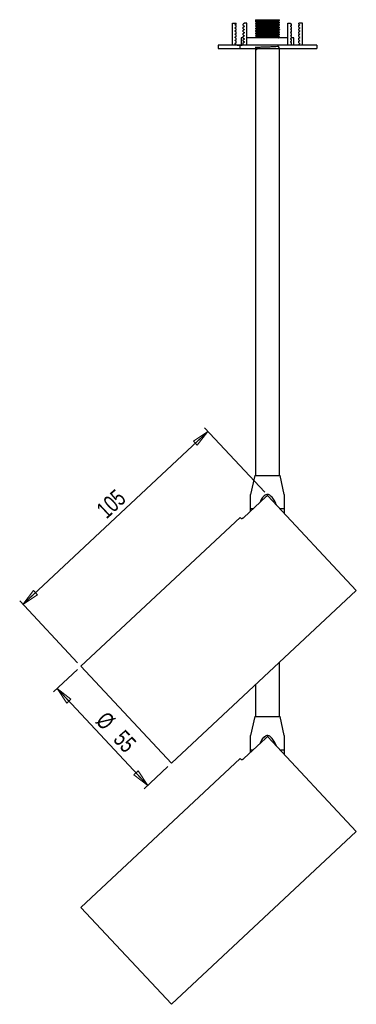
# Model space of a CAD drawing. Header units: millimetres. Extents: x 454 to 947, y 338 to 731.
# Tile 3 of 4: x 878 to 947, y 338 to 542. Entities that reach past the tile are written whole.
import ezdxf

# ---------------------------------------------------------------- set-up
doc = ezdxf.new("R2010")
doc.units = ezdxf.units.MM
doc.linetypes.add('CENTERX2', pattern=[20.32, 12.7, -2.54, 2.54, -2.54])
doc.styles.add('SLDTEXTSTYLE0', font='TXT', dxfattribs={"width": 0.75})
doc.dimstyles.new('SLDDIMSTYLE1', dxfattribs={"dimtxt": 3.5, "dimasz": 3.556, "dimexe": 0, "dimexo": 0.0625, "dimgap": 0.875, "dimtad": 1, "dimdec": 0, "dimlfac": 2, "dimrnd": 1e-09, "dimzin": 12, "dimdsep": 46, "dimtxsty": 'SLDTEXTSTYLE0', "dimblk1": 'CLOSED', "dimblk2": 'CLOSED', "dimsah": 1, "dimcen": 0.09, "dimadec": 0, "dimazin": 3, "dimtfac": 1, "dimtdec": 0, "dimtofl": 0, "dimtmove": 0, "dimatfit": 3, "dimldrblk": 'CLOSED', "dimfxl": 0, "dimfrac": 2, "dimtolj": 1, "dimtzin": 12, "dimarcsym": 0})

# ---------------------------------------------------------------- blocks, each defined once
blk = doc.blocks.new('_Closed')
at = {"color": 0, "linetype": 'ByBlock', "lineweight": -2}
for p, q in [((-1, 0.166667), (0, 0)), ((-1, 0.166667), (-1, -0.166667)), ((0, 0), (-1, -0.166667)), ((0, 0), (-1, 0))]:
    blk.add_line(p, q, dxfattribs=at)
blk = doc.blocks.new('_D_4')
at = {"color": 7, "linetype": 'Continuous', "lineweight": 0}
for p, q in [((878.18, 420.72), (916.54, 456.57)), ((928.33, 443.96), (915.85, 457.3)), ((889.52, 408.6), (877.5, 421.45))]:
    blk.add_line(p, q, dxfattribs=at)
at = {"color": 7, "linetype": 'Continuous', "lineweight": 18, "xscale": 3.556, "yscale": 3.556}
for p, rotation in [((916.54, 456.57, -209.66), 43.07147083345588), ((878.18, 420.72, -209.66), 223.0714708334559)]:
    blk.add_blockref('_Closed', p, dxfattribs=dict(at, rotation=rotation))
at = {"color": 7, "linetype": 'Continuous', "lineweight": 18, "insert": (893.12, 440.86), "char_height": 3.5, "attachment_point": 1, "rotation": 43.0715, "style": 'SLDTEXTSTYLE0'}
blk.add_mtext('105', dxfattribs=at)
blk = doc.blocks.new('_D_5')
at = {"color": 7, "linetype": 'Continuous', "lineweight": 0}
for p, q in [((889.47, 407.18), (884.54, 402.58)), ((904.05, 383.17), (885.27, 403.26)), ((908.25, 387.09), (903.32, 382.49))]:
    blk.add_line(p, q, dxfattribs=at)
at = {"color": 7, "linetype": 'Continuous', "lineweight": 18, "xscale": 3.556, "yscale": 3.556}
for p, rotation in [((885.27, 403.26, -209.66), 133.0714708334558), ((904.05, 383.17, -209.66), 313.0714708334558)]:
    blk.add_blockref('_Closed', p, dxfattribs=dict(at, rotation=rotation))
at = {"color": 7, "linetype": 'Continuous', "lineweight": 18, "char_height": 3.5, "attachment_point": 1, "rotation": 313.0715, "style": 'SLDTEXTSTYLE0'}
for s, insert in [('%%c', (895.64, 398.77)), ('55', (899.29, 394.95))]:
    blk.add_mtext(s, dxfattribs=dict(at, insert=insert))

msp = doc.modelspace()

# ---------------------------------------------------------------- linework, layer by layer
at = {"color": 7, "linetype": 'Continuous', "lineweight": 25}
for p, q in [((921.64, 536.72), (921.64, 541.22)), ((921.64, 541.22), (922.39, 541.22)), ((922.39, 541.07), (922.39, 541.22)), ((924.15, 541.22), (923.89, 541.08)), ((924.64, 541.22), (924.15, 541.22)), ((924.64, 536.72), (924.64, 541.22)), ((926.39, 541.97), (926.39, 541.6)), ((926.39, 541.97), (931.39, 541.97)), ((926.39, 541.16), (926.39, 541.1)), ((926.67, 541.44), (926.67, 541.32)), ((926.71, 541.33), (926.69, 541.32)), ((931.12, 541.57), (931.12, 541.69)), ((931.12, 541.07), (931.12, 541.19)), ((931.39, 541.85), (931.39, 541.97)), ((931.39, 541.35), (931.39, 541.41)), ((933.14, 541.22), (933.64, 541.22)), ((933.14, 536.72), (933.14, 541.22)), ((933.64, 541.22), (933.89, 541.08)), ((936.14, 541.22), (935.39, 541.22)), ((935.39, 541.07), (935.39, 541.22)), ((936.14, 536.72), (936.14, 541.22)), ((922.39, 541.07), (922.15, 540.94)), ((922.39, 540.75), (922.15, 540.89)), ((922.39, 540.42), (922.15, 540.29)), ((922.39, 540.1), (922.15, 540.24)), ((922.39, 539.77), (922.15, 539.64)), ((922.39, 539.45), (922.15, 539.59)), ((922.39, 539.12), (922.15, 538.99)), ((922.39, 540.42), (922.39, 540.75)), ((922.39, 539.77), (922.39, 540.1)), ((922.39, 539.12), (922.39, 539.45)), ((923.89, 540.75), (923.89, 541.08)), ((923.89, 540.75), (924.13, 540.61)), ((923.89, 540.43), (924.13, 540.57)), ((923.89, 540.1), (923.89, 540.43)), ((923.89, 540.1), (924.13, 539.96)), ((923.89, 539.78), (924.13, 539.92)), ((923.89, 539.45), (923.89, 539.78)), ((923.89, 539.45), (924.13, 539.31)), ((923.89, 539.13), (924.13, 539.27)), ((923.89, 538.8), (923.89, 539.13)), ((926.39, 540.66), (926.39, 540.6)), ((926.39, 540.16), (926.39, 540.1)), ((926.39, 539.66), (926.39, 539.6)), ((926.39, 539.16), (926.39, 539.1)), ((926.67, 540.94), (926.67, 540.82)), ((926.67, 540.44), (926.67, 540.32)), ((926.67, 539.94), (926.67, 539.82)), ((926.67, 539.44), (926.67, 539.32)), ((926.71, 540.83), (926.69, 540.82)), ((926.71, 540.33), (926.69, 540.32)), ((926.71, 539.83), (926.69, 539.82)), ((926.71, 539.33), (926.69, 539.32)), ((931.12, 540.57), (931.12, 540.69)), ((931.12, 540.07), (931.12, 540.19)), ((931.12, 539.57), (931.12, 539.69)), ((931.12, 539.07), (931.12, 539.19)), ((931.39, 540.85), (931.39, 540.91)), ((931.39, 540.35), (931.39, 540.41)), ((931.39, 539.85), (931.39, 539.91)), ((931.39, 539.35), (931.39, 539.41)), ((933.89, 540.75), (933.65, 540.61)), ((933.89, 540.43), (933.65, 540.57)), ((933.89, 540.1), (933.65, 539.96)), ((933.89, 539.78), (933.65, 539.92)), ((933.89, 539.45), (933.65, 539.31)), ((933.89, 539.13), (933.65, 539.27)), ((933.89, 540.75), (933.89, 541.08)), ((933.89, 540.1), (933.89, 540.43)), ((933.89, 539.45), (933.89, 539.78)), ((933.89, 538.8), (933.89, 539.13)), ((935.39, 541.07), (935.63, 540.94)), ((935.39, 540.75), (935.63, 540.89)), ((935.39, 540.42), (935.39, 540.75)), ((935.39, 540.42), (935.63, 540.29)), ((935.39, 540.1), (935.63, 540.24)), ((935.39, 539.77), (935.39, 540.1)), ((935.39, 539.77), (935.63, 539.64)), ((935.39, 539.45), (935.63, 539.59)), ((935.39, 539.12), (935.39, 539.45)), ((935.39, 539.12), (935.63, 538.99)), ((922.39, 538.8), (922.15, 538.94)), ((922.39, 538.47), (922.15, 538.34)), ((922.39, 538.15), (922.15, 538.29)), ((922.39, 537.82), (922.15, 537.69)), ((922.39, 537.5), (922.15, 537.64)), ((922.39, 537.17), (922.15, 537.04)), ((922.39, 538.47), (922.39, 538.8)), ((922.39, 537.82), (922.39, 538.15)), ((922.39, 537.17), (922.39, 537.5)), ((923.44, 538.22), (923.44, 536.72)), ((923.89, 538.22), (923.44, 538.22)), ((923.89, 538.8), (924.13, 538.66)), ((923.89, 538.48), (924.13, 538.62)), ((923.89, 538.15), (923.89, 538.48)), ((923.89, 538.15), (924.13, 538.01)), ((923.89, 537.83), (924.13, 537.97)), ((923.89, 537.5), (923.89, 537.83)), ((923.89, 537.5), (924.13, 537.36)), ((923.89, 537.18), (924.13, 537.32)), ((923.89, 536.72), (923.89, 537.18)), ((933.14, 538.22), (924.64, 538.22)), ((926.39, 538.66), (926.39, 538.6)), ((926.67, 538.94), (926.67, 538.82)), ((926.67, 538.44), (926.67, 538.32)), ((926.71, 538.83), (926.69, 538.82)), ((926.71, 538.33), (926.69, 538.32)), ((931.12, 538.57), (931.12, 538.69)), ((931.39, 538.85), (931.39, 538.91)), ((931.39, 538.35), (931.39, 538.41)), ((933.89, 538.8), (933.65, 538.66)), ((933.89, 538.48), (933.65, 538.62)), ((933.89, 538.15), (933.65, 538.01)), ((933.89, 537.83), (933.65, 537.97)), ((933.89, 537.5), (933.65, 537.36)), ((933.89, 537.18), (933.65, 537.32)), ((933.89, 538.15), (933.89, 538.48)), ((934.34, 538.22), (933.89, 538.22)), ((933.89, 537.5), (933.89, 537.83)), ((933.89, 536.72), (933.89, 537.18)), ((934.34, 536.72), (934.34, 538.22)), ((935.39, 538.8), (935.63, 538.94)), ((935.39, 538.47), (935.39, 538.8)), ((935.39, 538.47), (935.63, 538.34)), ((935.39, 538.15), (935.63, 538.29)), ((935.39, 537.82), (935.39, 538.15)), ((935.39, 537.82), (935.63, 537.69)), ((935.39, 537.5), (935.63, 537.64)), ((935.39, 537.17), (935.39, 537.5)), ((935.39, 537.17), (935.63, 537.04)), ((918.64, 536.72), (918.64, 535.97)), ((939.14, 536.72), (918.64, 536.72)), ((918.64, 535.97), (939.14, 535.97)), ((922.39, 536.85), (922.15, 536.99)), ((922.39, 536.85), (922.39, 536.72)), ((926.39, 535.66), (926.39, 447.47)), ((926.61, 535.97), (926.67, 535.94)), ((926.83, 535.97), (926.67, 535.94)), ((926.67, 535.94), (926.67, 535.82)), ((931.39, 535.92), (931.29, 535.97)), ((931.39, 447.47), (931.39, 535.91)), ((935.39, 536.85), (935.63, 536.99)), ((935.39, 536.85), (935.39, 536.72)), ((939.14, 536.72), (939.14, 535.97)), ((926.27, 447.47), (925.39, 443.51)), ((926.27, 447.47), (931.52, 447.47)), ((932.39, 443.51), (931.52, 447.47)), ((947.33, 423.63), (929.01, 443.23)), ((928.54, 443), (923.97, 438.73)), ((925.39, 440.06), (925.39, 440.57)), ((932.39, 440.57), (932.39, 439.61)), ((923.25, 438.77), (890.2, 407.87)), ((923.52, 438.48), (923.25, 438.77)), ((908.98, 387.78), (947.33, 423.63)), ((931.39, 397.47), (931.39, 408.73)), ((908.98, 387.78), (890.2, 407.87)), ((926.39, 404.06), (926.39, 397.47)), ((926.27, 397.47), (925.39, 393.51)), ((926.27, 397.47), (931.52, 397.47)), ((932.39, 393.51), (931.52, 397.47)), ((928.54, 393), (923.97, 388.73)), ((947.33, 373.63), (929.01, 393.23)), ((925.39, 390.06), (925.39, 390.57)), ((932.39, 390.57), (932.39, 389.61)), ((923.25, 388.77), (890.2, 357.87)), ((923.52, 388.48), (923.25, 388.77)), ((908.98, 337.78), (947.33, 373.63)), ((908.98, 337.78), (890.2, 357.87))]:
    msp.add_line(p, q, dxfattribs=at)
at = {"color": 7, "linetype": 'CENTERX2'}
for p, q in [((922.64, 536.72), (923.64, 536.72)), ((923.64, 536.72), (923.14, 536.72)), ((923.14, 536.72), (923.14, 535.97))]:
    msp.add_line(p, q, dxfattribs=at)
at = {"color": 8, "linetype": 'Continuous', "lineweight": 25}
for p, q in [((925.39, 440.57), (925.94, 440.57)), ((931.49, 440.57), (932.39, 440.57)), ((925.39, 390.57), (925.94, 390.57)), ((931.49, 390.57), (932.39, 390.57))]:
    msp.add_line(p, q, dxfattribs=at)
at = {"color": 7, "linetype": 'Continuous', "lineweight": 25}
for centre, start, end in [((922.17, 540.91), 120, 240), ((922.17, 540.26), 120, 240), ((922.17, 539.61), 120, 240), ((924.12, 540.59), 300, 60), ((924.12, 539.94), 300, 60), ((924.12, 539.29), 300, 60), ((933.67, 540.59), 120, 240), ((933.67, 539.94), 120, 240), ((933.67, 539.29), 120, 240), ((935.62, 540.91), 300, 60), ((935.62, 540.26), 300, 60), ((935.62, 539.61), 300, 60), ((922.17, 538.96), 120, 240), ((922.17, 538.31), 120, 240), ((922.17, 537.66), 120, 240), ((924.12, 538.64), 300, 60), ((924.12, 537.99), 300, 60), ((924.12, 537.34), 300, 60), ((933.67, 538.64), 120, 240), ((933.67, 537.99), 120, 240), ((933.67, 537.34), 120, 240), ((935.62, 538.96), 300, 60), ((935.62, 538.31), 300, 60), ((935.62, 537.66), 300, 60), ((922.17, 537.01), 120, 240), ((935.62, 537.01), 300, 60)]:
    msp.add_arc(centre, 0.025, start, end, dxfattribs=at)
for points, knots in [([(931.37, 541.85), (931.34, 541.84), (931.26, 541.82), (930.7, 541.79), (929.87, 541.76), (928.89, 541.72), (927.91, 541.69), (927.07, 541.66), (926.55, 541.63), (926.33, 541.61), (926.41, 541.6), (926.42, 541.6)], [0, 0, 0, 0, 0.1086678, 0.2336678, 0.3586678, 0.4836678, 0.6086678, 0.7336678, 0.8586678, 0.9836678, 1, 1, 1, 1]), ([(931.37, 541.35), (931.34, 541.34), (931.26, 541.32), (930.7, 541.29), (929.87, 541.26), (928.89, 541.22), (927.91, 541.19), (927.07, 541.16), (926.55, 541.13), (926.33, 541.11), (926.41, 541.1), (926.42, 541.1)], [0, 0, 0, 0, 0.1086678, 0.2336678, 0.3586678, 0.4836678, 0.6086678, 0.7336678, 0.8586678, 0.9836678, 1, 1, 1, 1]), ([(926.4, 541.6), (926.44, 541.57), (926.53, 541.52), (926.62, 541.47), (926.67, 541.44)], [0, 0, 0, 0, 0.507211, 1, 1, 1, 1]), ([(931.39, 541.41), (931.39, 541.41), (931.46, 541.4), (931.23, 541.38), (930.71, 541.35), (929.87, 541.32), (928.89, 541.29), (927.91, 541.26), (927.08, 541.22), (926.51, 541.19), (926.43, 541.17), (926.4, 541.16)], [0, 0, 0, 0, 0.000628, 0.125628, 0.250628, 0.375628, 0.500628, 0.625628, 0.750628, 0.875628, 1, 1, 1, 1]), ([(926.67, 541.32), (926.62, 541.3), (926.53, 541.24), (926.44, 541.19), (926.4, 541.17)], [0, 0, 0, 0, 0.499967, 1, 1, 1, 1]), ([(931.1, 541.69), (931.07, 541.68), (931, 541.66), (930.5, 541.63), (929.77, 541.6), (928.89, 541.57), (928.01, 541.54), (927.28, 541.51), (926.76, 541.47), (926.7, 541.45), (926.67, 541.44)], [0, 0, 0, 0, 0.109952, 0.237168, 0.364384, 0.491601, 0.618817, 0.746033, 0.87325, 1, 1, 1, 1]), ([(931.1, 541.19), (931.07, 541.18), (931, 541.16), (930.5, 541.13), (929.77, 541.1), (928.89, 541.07), (928.01, 541.04), (927.28, 541.01), (926.76, 540.97), (926.7, 540.95), (926.67, 540.94)], [0, 0, 0, 0, 0.1099518, 0.2371681, 0.3643844, 0.4916007, 0.618817, 0.7460333, 0.8732495, 1, 1, 1, 1]), ([(931.12, 541.57), (931.12, 541.57), (931.18, 541.56), (930.98, 541.54), (930.52, 541.51), (929.76, 541.47), (928.89, 541.44), (928.01, 541.41), (927.28, 541.38), (926.78, 541.35), (926.72, 541.33), (926.69, 541.32)], [0, 0, 0, 0, 0.00063, 0.127877, 0.255123, 0.38237, 0.509616, 0.636863, 0.764109, 0.891356, 1, 1, 1, 1]), ([(931.12, 541.69), (931.17, 541.72), (931.26, 541.77), (931.35, 541.82), (931.39, 541.85)], [0, 0, 0, 0, 0.499967, 1, 1, 1, 1]), ([(931.39, 541.42), (931.35, 541.44), (931.26, 541.49), (931.17, 541.55), (931.12, 541.57)], [0, 0, 0, 0, 0.507219, 1, 1, 1, 1]), ([(931.12, 541.19), (931.17, 541.22), (931.26, 541.27), (931.35, 541.32), (931.39, 541.35)], [0, 0, 0, 0, 0.499967, 1, 1, 1, 1]), ([(931.37, 540.85), (931.34, 540.84), (931.26, 540.82), (930.7, 540.79), (929.87, 540.76), (928.89, 540.72), (927.91, 540.69), (927.07, 540.66), (926.55, 540.63), (926.33, 540.61), (926.41, 540.6), (926.42, 540.6)], [0, 0, 0, 0, 0.1086678, 0.2336678, 0.3586678, 0.4836678, 0.6086678, 0.7336678, 0.8586678, 0.9836678, 1, 1, 1, 1]), ([(931.37, 540.35), (931.34, 540.34), (931.26, 540.32), (930.7, 540.29), (929.87, 540.26), (928.89, 540.22), (927.91, 540.19), (927.07, 540.16), (926.55, 540.13), (926.33, 540.11), (926.41, 540.1), (926.42, 540.1)], [0, 0, 0, 0, 0.1086678, 0.2336678, 0.3586678, 0.4836678, 0.6086678, 0.7336678, 0.8586678, 0.9836678, 1, 1, 1, 1]), ([(931.37, 539.85), (931.34, 539.84), (931.26, 539.82), (930.7, 539.79), (929.87, 539.76), (928.89, 539.72), (927.91, 539.69), (927.07, 539.66), (926.55, 539.63), (926.33, 539.61), (926.41, 539.6), (926.42, 539.6)], [0, 0, 0, 0, 0.1086678, 0.2336678, 0.3586678, 0.4836678, 0.6086678, 0.7336678, 0.8586678, 0.9836678, 1, 1, 1, 1]), ([(931.37, 539.35), (931.34, 539.34), (931.26, 539.32), (930.7, 539.29), (929.87, 539.26), (928.89, 539.22), (927.91, 539.19), (927.07, 539.16), (926.55, 539.13), (926.33, 539.11), (926.41, 539.1), (926.42, 539.1)], [0, 0, 0, 0, 0.1086678, 0.2336678, 0.3586678, 0.4836678, 0.6086678, 0.7336678, 0.8586678, 0.9836678, 1, 1, 1, 1]), ([(926.4, 541.1), (926.44, 541.07), (926.53, 541.02), (926.62, 540.97), (926.67, 540.94)], [0, 0, 0, 0, 0.507211, 1, 1, 1, 1]), ([(931.39, 540.91), (931.39, 540.91), (931.46, 540.9), (931.23, 540.88), (930.71, 540.85), (929.87, 540.82), (928.89, 540.79), (927.91, 540.76), (927.08, 540.72), (926.51, 540.69), (926.43, 540.67), (926.4, 540.66)], [0, 0, 0, 0, 0.000628, 0.125628, 0.250628, 0.375628, 0.500628, 0.625628, 0.750628, 0.875628, 1, 1, 1, 1]), ([(926.67, 540.82), (926.62, 540.8), (926.53, 540.74), (926.44, 540.69), (926.4, 540.67)], [0, 0, 0, 0, 0.4999673, 1, 1, 1, 1]), ([(926.4, 540.6), (926.44, 540.57), (926.53, 540.52), (926.62, 540.47), (926.67, 540.44)], [0, 0, 0, 0, 0.507211, 1, 1, 1, 1]), ([(931.39, 540.41), (931.39, 540.41), (931.46, 540.4), (931.23, 540.38), (930.71, 540.35), (929.87, 540.32), (928.89, 540.29), (927.91, 540.26), (927.08, 540.22), (926.51, 540.19), (926.43, 540.17), (926.4, 540.16)], [0, 0, 0, 0, 0.000628, 0.125628, 0.250628, 0.375628, 0.500628, 0.625628, 0.750628, 0.875628, 1, 1, 1, 1]), ([(926.67, 540.32), (926.62, 540.3), (926.53, 540.24), (926.44, 540.19), (926.4, 540.17)], [0, 0, 0, 0, 0.4999673, 1, 1, 1, 1]), ([(926.4, 540.1), (926.44, 540.07), (926.53, 540.02), (926.62, 539.97), (926.67, 539.94)], [0, 0, 0, 0, 0.507211, 1, 1, 1, 1]), ([(931.39, 539.91), (931.39, 539.91), (931.46, 539.9), (931.23, 539.88), (930.71, 539.85), (929.87, 539.82), (928.89, 539.79), (927.91, 539.76), (927.08, 539.72), (926.51, 539.69), (926.43, 539.67), (926.4, 539.66)], [0, 0, 0, 0, 0.0006278, 0.1256278, 0.2506278, 0.3756278, 0.5006278, 0.6256278, 0.7506278, 0.8756278, 1, 1, 1, 1]), ([(926.67, 539.82), (926.62, 539.8), (926.53, 539.74), (926.44, 539.69), (926.4, 539.67)], [0, 0, 0, 0, 0.499967, 1, 1, 1, 1]), ([(926.4, 539.6), (926.44, 539.57), (926.53, 539.52), (926.62, 539.47), (926.67, 539.44)], [0, 0, 0, 0, 0.507211, 1, 1, 1, 1]), ([(931.39, 539.41), (931.39, 539.41), (931.46, 539.4), (931.23, 539.38), (930.71, 539.35), (929.87, 539.32), (928.89, 539.29), (927.91, 539.26), (927.08, 539.22), (926.51, 539.19), (926.43, 539.17), (926.4, 539.16)], [0, 0, 0, 0, 0.0006278, 0.1256278, 0.2506278, 0.3756278, 0.5006278, 0.6256278, 0.7506278, 0.8756278, 1, 1, 1, 1]), ([(926.67, 539.32), (926.62, 539.3), (926.53, 539.24), (926.44, 539.19), (926.4, 539.17)], [0, 0, 0, 0, 0.499967, 1, 1, 1, 1]), ([(926.4, 539.1), (926.44, 539.07), (926.53, 539.02), (926.62, 538.97), (926.67, 538.94)], [0, 0, 0, 0, 0.5072114, 1, 1, 1, 1]), ([(931.1, 540.69), (931.07, 540.68), (931, 540.66), (930.5, 540.63), (929.77, 540.6), (928.89, 540.57), (928.01, 540.54), (927.28, 540.51), (926.76, 540.47), (926.7, 540.45), (926.67, 540.44)], [0, 0, 0, 0, 0.109952, 0.237168, 0.364384, 0.491601, 0.618817, 0.746033, 0.87325, 1, 1, 1, 1]), ([(931.1, 540.19), (931.07, 540.18), (931, 540.16), (930.5, 540.13), (929.77, 540.1), (928.89, 540.07), (928.01, 540.04), (927.28, 540.01), (926.76, 539.97), (926.7, 539.95), (926.67, 539.94)], [0, 0, 0, 0, 0.109952, 0.237168, 0.364384, 0.491601, 0.618817, 0.746033, 0.87325, 1, 1, 1, 1]), ([(931.1, 539.69), (931.07, 539.68), (931, 539.66), (930.5, 539.63), (929.77, 539.6), (928.89, 539.57), (928.01, 539.54), (927.28, 539.51), (926.76, 539.47), (926.7, 539.45), (926.67, 539.44)], [0, 0, 0, 0, 0.109952, 0.237168, 0.364384, 0.491601, 0.618817, 0.746033, 0.87325, 1, 1, 1, 1]), ([(931.1, 539.19), (931.07, 539.18), (931, 539.16), (930.5, 539.13), (929.77, 539.1), (928.89, 539.07), (928.01, 539.04), (927.28, 539.01), (926.76, 538.97), (926.7, 538.95), (926.67, 538.94)], [0, 0, 0, 0, 0.109952, 0.237168, 0.364384, 0.491601, 0.618817, 0.746033, 0.87325, 1, 1, 1, 1]), ([(931.12, 541.07), (931.12, 541.07), (931.18, 541.06), (930.98, 541.04), (930.52, 541.01), (929.76, 540.97), (928.89, 540.94), (928.01, 540.91), (927.28, 540.88), (926.78, 540.85), (926.72, 540.83), (926.69, 540.82)], [0, 0, 0, 0, 0.00063, 0.127877, 0.255123, 0.38237, 0.509616, 0.636863, 0.764109, 0.891356, 1, 1, 1, 1]), ([(931.12, 540.57), (931.12, 540.57), (931.18, 540.56), (930.98, 540.54), (930.52, 540.51), (929.76, 540.47), (928.89, 540.44), (928.01, 540.41), (927.28, 540.38), (926.78, 540.35), (926.72, 540.33), (926.69, 540.32)], [0, 0, 0, 0, 0.00063, 0.127877, 0.255123, 0.38237, 0.509616, 0.636863, 0.764109, 0.891356, 1, 1, 1, 1]), ([(931.12, 540.07), (931.12, 540.07), (931.18, 540.06), (930.98, 540.04), (930.52, 540.01), (929.76, 539.97), (928.89, 539.94), (928.01, 539.91), (927.28, 539.88), (926.78, 539.85), (926.72, 539.83), (926.69, 539.82)], [0, 0, 0, 0, 0.00063, 0.127877, 0.255123, 0.38237, 0.509616, 0.636863, 0.764109, 0.891356, 1, 1, 1, 1]), ([(931.12, 539.57), (931.12, 539.57), (931.18, 539.56), (930.98, 539.54), (930.52, 539.51), (929.76, 539.47), (928.89, 539.44), (928.01, 539.41), (927.28, 539.38), (926.78, 539.35), (926.72, 539.33), (926.69, 539.32)], [0, 0, 0, 0, 0.00063, 0.127877, 0.255123, 0.38237, 0.509616, 0.636863, 0.764109, 0.891356, 1, 1, 1, 1]), ([(931.39, 540.92), (931.35, 540.94), (931.26, 540.99), (931.17, 541.05), (931.12, 541.07)], [0, 0, 0, 0, 0.507219, 1, 1, 1, 1]), ([(931.12, 540.69), (931.17, 540.72), (931.26, 540.77), (931.35, 540.82), (931.39, 540.85)], [0, 0, 0, 0, 0.499967, 1, 1, 1, 1]), ([(931.39, 540.42), (931.35, 540.44), (931.26, 540.49), (931.17, 540.55), (931.12, 540.57)], [0, 0, 0, 0, 0.507219, 1, 1, 1, 1]), ([(931.12, 540.19), (931.17, 540.22), (931.26, 540.27), (931.35, 540.32), (931.39, 540.35)], [0, 0, 0, 0, 0.499967, 1, 1, 1, 1]), ([(931.39, 539.92), (931.35, 539.94), (931.26, 539.99), (931.17, 540.05), (931.12, 540.07)], [0, 0, 0, 0, 0.507219, 1, 1, 1, 1]), ([(931.12, 539.69), (931.17, 539.72), (931.26, 539.77), (931.35, 539.82), (931.39, 539.85)], [0, 0, 0, 0, 0.499967, 1, 1, 1, 1]), ([(931.39, 539.42), (931.35, 539.44), (931.26, 539.49), (931.17, 539.55), (931.12, 539.57)], [0, 0, 0, 0, 0.507219, 1, 1, 1, 1]), ([(931.12, 539.19), (931.17, 539.22), (931.26, 539.27), (931.35, 539.32), (931.39, 539.35)], [0, 0, 0, 0, 0.499967, 1, 1, 1, 1]), ([(931.37, 538.85), (931.34, 538.84), (931.26, 538.82), (930.7, 538.79), (929.87, 538.76), (928.89, 538.72), (927.91, 538.69), (927.07, 538.66), (926.55, 538.63), (926.33, 538.61), (926.41, 538.6), (926.42, 538.6)], [0, 0, 0, 0, 0.108668, 0.233668, 0.358668, 0.483668, 0.608668, 0.733668, 0.858668, 0.983668, 1, 1, 1, 1]), ([(931.39, 538.91), (931.39, 538.91), (931.46, 538.9), (931.23, 538.88), (930.71, 538.85), (929.87, 538.82), (928.89, 538.79), (927.91, 538.76), (927.08, 538.72), (926.51, 538.69), (926.43, 538.67), (926.4, 538.66)], [0, 0, 0, 0, 0.000628, 0.125628, 0.250628, 0.375628, 0.500628, 0.625628, 0.750628, 0.875628, 1, 1, 1, 1]), ([(926.67, 538.82), (926.62, 538.8), (926.53, 538.74), (926.44, 538.69), (926.4, 538.67)], [0, 0, 0, 0, 0.499967, 1, 1, 1, 1]), ([(926.4, 538.6), (926.44, 538.57), (926.53, 538.52), (926.62, 538.47), (926.67, 538.44)], [0, 0, 0, 0, 0.507211, 1, 1, 1, 1]), ([(926.67, 538.32), (926.62, 538.3), (926.57, 538.26), (926.51, 538.23), (926.5, 538.22)], [0, 0, 0, 0, 0.7965649, 1, 1, 1, 1]), ([(931.1, 538.69), (931.07, 538.68), (931, 538.66), (930.5, 538.63), (929.77, 538.6), (928.89, 538.57), (928.01, 538.54), (927.28, 538.51), (926.76, 538.47), (926.7, 538.45), (926.67, 538.44)], [0, 0, 0, 0, 0.109952, 0.237168, 0.364384, 0.491601, 0.618817, 0.746033, 0.87325, 1, 1, 1, 1]), ([(931.12, 539.07), (931.12, 539.07), (931.18, 539.06), (930.98, 539.04), (930.52, 539.01), (929.76, 538.97), (928.89, 538.94), (928.01, 538.91), (927.28, 538.88), (926.78, 538.85), (926.72, 538.83), (926.69, 538.82)], [0, 0, 0, 0, 0.00063, 0.1278765, 0.2551231, 0.3823696, 0.5096161, 0.6368627, 0.7641092, 0.8913558, 1, 1, 1, 1]), ([(931.12, 538.57), (931.12, 538.57), (931.18, 538.56), (930.98, 538.54), (930.52, 538.51), (929.76, 538.47), (928.89, 538.44), (928.01, 538.41), (927.28, 538.38), (926.78, 538.35), (926.72, 538.33), (926.69, 538.32)], [0, 0, 0, 0, 0.00063, 0.127877, 0.255123, 0.38237, 0.509616, 0.636863, 0.764109, 0.891356, 1, 1, 1, 1]), ([(931.39, 538.41), (931.39, 538.41), (931.46, 538.4), (931.23, 538.38), (930.71, 538.35), (929.87, 538.32), (928.89, 538.29), (927.9, 538.26), (927.38, 538.24), (927.12, 538.22)], [0, 0, 0, 0, 0.000836, 0.167364, 0.333891, 0.500418, 0.666945, 0.833473, 1, 1, 1, 1]), ([(931.39, 538.92), (931.35, 538.94), (931.26, 538.99), (931.17, 539.05), (931.12, 539.07)], [0, 0, 0, 0, 0.507219, 1, 1, 1, 1]), ([(931.12, 538.69), (931.17, 538.72), (931.26, 538.77), (931.35, 538.82), (931.39, 538.85)], [0, 0, 0, 0, 0.499967, 1, 1, 1, 1]), ([(931.39, 538.42), (931.35, 538.44), (931.26, 538.49), (931.17, 538.55), (931.12, 538.57)], [0, 0, 0, 0, 0.507219, 1, 1, 1, 1]), ([(931.12, 538.19), (931.17, 538.22), (931.26, 538.27), (931.35, 538.32), (931.39, 538.35)], [0, 0, 0, 0, 0.499967, 1, 1, 1, 1]), ([(931.39, 535.91), (931.36, 536.12), (931.3, 536.5), (930.7, 536.32), (929.87, 536.33), (928.89, 536.29), (927.91, 536.25), (927.08, 536.25), (926.52, 536.1), (926.38, 536.44), (926.39, 535.86), (926.4, 535.66)], [0, 0, 0, 0, 0.129042, 0.244982, 0.360921, 0.47686, 0.5928, 0.708739, 0.824678, 0.940618, 1, 1, 1, 1]), ([(926.67, 535.82), (926.62, 535.8), (926.53, 535.74), (926.44, 535.69), (926.4, 535.67)], [0, 0, 0, 0, 0.499967, 1, 1, 1, 1]), ([(925.39, 440.57), (925.39, 440.93), (925.39, 441.57), (925.39, 442.45), (925.39, 443.06), (925.39, 443.39), (925.39, 443.5), (925.39, 443.51), (925.39, 443.51)], [0, 0, 0, 0, 0.3077708, 0.5424588, 0.7862339, 0.8839037, 0.9638123, 1, 1, 1, 1]), ([(930.79, 441.32), (930.77, 441.37), (930.62, 441.71), (930.29, 442.32), (929.85, 442.98), (929.41, 443.36), (929.13, 443.49), (928.85, 443.52), (928.55, 443.46), (928.06, 443.12), (927.62, 442.56), (927.38, 442.04), (927.29, 441.83)], [0, 0, 0, 0, 0.026026, 0.204535, 0.385717, 0.459023, 0.519235, 0.553095, 0.612166, 0.68747, 0.872321, 1, 1, 1, 1]), ([(929.01, 443.23), (928.99, 443.24), (928.96, 443.26), (928.86, 443.23), (928.74, 443.16), (928.63, 443.08), (928.56, 443.02), (928.54, 443)], [0, 0, 0, 0, 0.227584, 0.455404, 0.676556, 0.888193, 1, 1, 1, 1]), ([(932.39, 443.51), (932.39, 443.49), (932.39, 443.46), (932.39, 443.12), (932.39, 442.17), (932.39, 441.21), (932.39, 440.57)], [0, 0, 0, 0, 0.083459, 0.19044, 0.453049, 1, 1, 1, 1]), ([(923.97, 438.73), (923.93, 438.69), (923.85, 438.62), (923.73, 438.54), (923.62, 438.48), (923.55, 438.47), (923.53, 438.48), (923.52, 438.48)], [0, 0, 0, 0, 0.2054225, 0.4107139, 0.6196713, 0.8359707, 1, 1, 1, 1]), ([(925.39, 390.57), (925.39, 390.93), (925.39, 391.57), (925.39, 392.45), (925.39, 393.06), (925.39, 393.39), (925.39, 393.5), (925.39, 393.51), (925.39, 393.51)], [0, 0, 0, 0, 0.3077708, 0.5424588, 0.7862339, 0.8839037, 0.9638123, 1, 1, 1, 1]), ([(930.79, 391.32), (930.77, 391.37), (930.62, 391.71), (930.29, 392.32), (929.85, 392.98), (929.41, 393.36), (929.13, 393.49), (928.85, 393.52), (928.55, 393.46), (928.06, 393.12), (927.62, 392.56), (927.38, 392.04), (927.29, 391.83)], [0, 0, 0, 0, 0.026026, 0.204535, 0.385717, 0.459023, 0.519235, 0.553095, 0.612166, 0.68747, 0.872321, 1, 1, 1, 1]), ([(929.01, 393.23), (928.99, 393.24), (928.96, 393.26), (928.86, 393.23), (928.74, 393.16), (928.63, 393.08), (928.56, 393.02), (928.54, 393)], [0, 0, 0, 0, 0.227584, 0.455404, 0.676556, 0.888193, 1, 1, 1, 1]), ([(932.39, 393.51), (932.39, 393.49), (932.39, 393.46), (932.39, 393.12), (932.39, 392.17), (932.39, 391.21), (932.39, 390.57)], [0, 0, 0, 0, 0.083459, 0.19044, 0.453049, 1, 1, 1, 1]), ([(923.97, 388.73), (923.93, 388.69), (923.85, 388.62), (923.73, 388.54), (923.62, 388.48), (923.55, 388.47), (923.53, 388.48), (923.52, 388.48)], [0, 0, 0, 0, 0.205422, 0.410714, 0.619671, 0.835971, 1, 1, 1, 1])]:
    msp.add_open_spline(points, degree=3, knots=knots, dxfattribs=at)

# ---------------------------------------------------------------- dimensions: what is measured, and where the dimension line sits
at = {"color": 7, "linetype": 'Continuous', "lineweight": 18}
dim = msp.add_linear_dim(base=(916.54, 456.57), p1=(890.2, 407.87), p2=(929.01, 443.23), angle=43.0715, dimstyle='SLDDIMSTYLE1', dxfattribs=at)
dim.commit()
dim.dimension.update_dxf_attribs({"geometry": '_D_4', "text_midpoint": (899.03, 440.21), "dimtype": 160})
dim = msp.add_linear_dim(base=(885.27, 403.26), p1=(908.98, 387.78), p2=(890.2, 407.87), angle=313.0715, text='%%c<>', dimstyle='SLDDIMSTYLE1', dxfattribs=at)
dim.commit()
dim.dimension.update_dxf_attribs({"geometry": '_D_5', "text_midpoint": (895.92, 391.87), "dimtype": 160})

doc.saveas('drawing.dxf')
